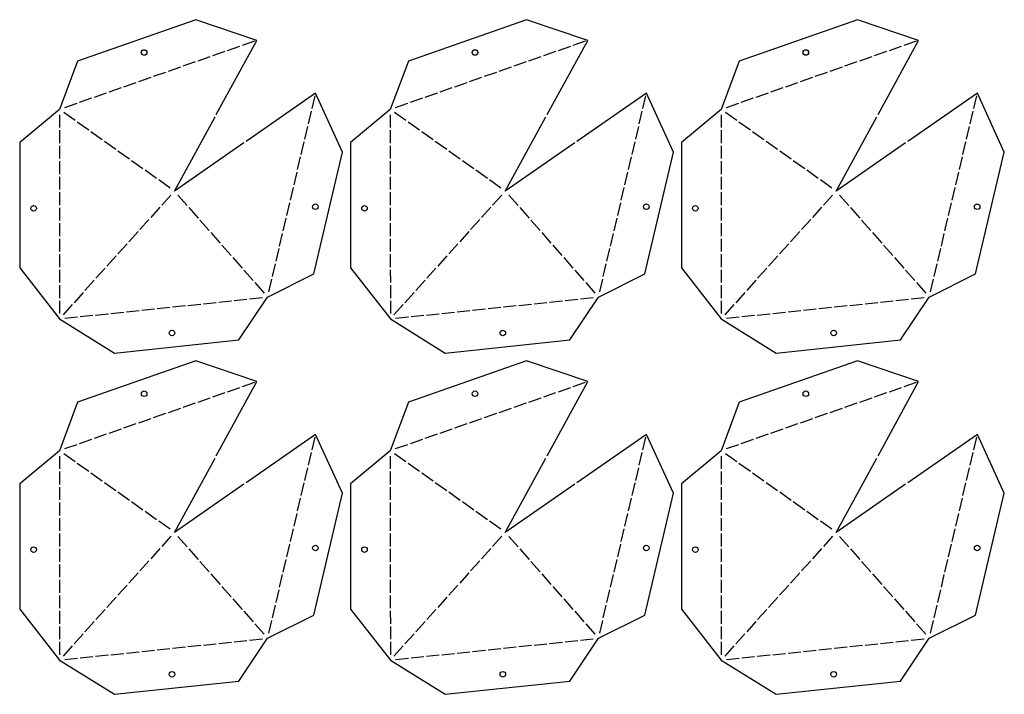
# Model space of a CAD drawing. Header units: millimetres. Extents: x 10 to 1452, y 10 to 2838.
# Tile 1 of 8: x 10 to 754, y 10 to 519. Entities that reach past the tile are written whole.
import ezdxf

# ---------------------------------------------------------------- set-up
doc = ezdxf.new("R2010")
doc.units = ezdxf.units.MM
doc.layers.add('CUT', color=1, linetype='CONTINUOUS')

msp = doc.modelspace()

# ---------------------------------------------------------------- linework, layer by layer
at = {"layer": 'CUT'}
for p, q in [((176.089, 499.073), (166.792, 495.822)), ((187.273, 502.983), (177.977, 499.733)), ((425.962, 499.073), (416.666, 495.822)), ((437.146, 502.983), (427.85, 499.733)), ((675.835, 499.073), (666.539, 495.822)), ((687.02, 502.983), (677.723, 499.733)), ((153.72, 491.252), (144.423, 488.002)), ((164.904, 495.162), (155.608, 491.912)), ((403.593, 491.252), (394.297, 488.002)), ((414.778, 495.162), (405.481, 491.912)), ((653.467, 491.252), (644.17, 488.002)), ((664.651, 495.162), (655.354, 491.912)), ((131.351, 483.431), (122.055, 480.181)), ((142.535, 487.341), (133.239, 484.091)), ((381.224, 483.431), (371.928, 480.181)), ((392.409, 487.341), (383.112, 484.091)), ((631.098, 483.431), (621.801, 480.181)), ((642.282, 487.341), (632.986, 484.091)), ((120.167, 479.521), (110.87, 476.27)), ((370.04, 479.521), (360.743, 476.27)), ((619.913, 479.521), (610.617, 476.27)), ((97.798, 471.7), (88.501, 468.449)), ((108.982, 475.61), (99.686, 472.36)), ((347.671, 471.7), (338.375, 468.449)), ((358.856, 475.61), (349.559, 472.36)), ((597.545, 471.7), (588.248, 468.449)), ((608.729, 475.61), (599.432, 472.36)), ((75.429, 463.879), (66.132, 460.629)), ((86.613, 467.789), (77.317, 464.539)), ((230.793, 452.177), (233.054, 461.762)), ((325.302, 463.879), (316.006, 460.629)), ((336.487, 467.789), (327.19, 464.539)), ((480.666, 452.177), (482.927, 461.762)), ((575.176, 463.879), (565.879, 460.629)), ((586.36, 467.789), (577.064, 464.539)), ((730.539, 452.177), (732.8, 461.762)), ((53.06, 456.058), (43.764, 452.808)), ((64.245, 459.968), (54.948, 456.718)), ((302.933, 456.058), (293.637, 452.808)), ((314.118, 459.968), (304.821, 456.718)), ((552.807, 456.058), (543.51, 452.808)), ((563.991, 459.968), (554.695, 456.718)), ((39.99, 447.487), (39.994, 437.793)), ((51.867, 443.061), (43.25, 449.173)), ((228.073, 440.645), (230.334, 450.23)), ((289.863, 447.487), (289.868, 437.793)), ((301.74, 443.061), (293.124, 449.173)), ((477.946, 440.645), (480.207, 450.23)), ((539.736, 447.487), (539.741, 437.793)), ((551.614, 443.061), (542.997, 449.173)), ((727.82, 440.645), (730.08, 450.23)), ((62.115, 435.791), (53.498, 441.904)), ((311.988, 435.791), (303.372, 441.904)), ((561.862, 435.791), (553.245, 441.904)), ((39.995, 435.793), (40, 426.099)), ((72.363, 428.522), (63.746, 434.634)), ((225.353, 429.113), (227.614, 438.698)), ((289.869, 435.793), (289.874, 426.099)), ((322.236, 428.522), (313.619, 434.634)), ((475.226, 429.113), (477.487, 438.698)), ((539.742, 435.793), (539.747, 426.099)), ((572.109, 428.522), (563.493, 434.634)), ((725.1, 429.113), (727.36, 438.698)), ((40.001, 424.099), (40.006, 414.404)), ((82.611, 421.253), (73.994, 427.365)), ((222.633, 417.581), (224.894, 427.167)), ((289.875, 424.099), (289.879, 414.404)), ((332.484, 421.253), (323.867, 427.365)), ((472.506, 417.581), (474.767, 427.167)), ((539.748, 424.099), (539.753, 414.404)), ((582.357, 421.253), (573.741, 427.365)), ((722.38, 417.581), (724.641, 427.167)), ((92.859, 413.983), (84.242, 420.095)), ((342.732, 413.983), (334.115, 420.095)), ((592.605, 413.983), (583.989, 420.095)), ((40.007, 412.404), (40.012, 402.71)), ((103.106, 406.714), (94.49, 412.826)), ((219.913, 406.049), (222.174, 415.635)), ((289.88, 412.404), (289.885, 402.71)), ((352.98, 406.714), (344.363, 412.826)), ((469.786, 406.049), (472.047, 415.635)), ((539.754, 412.404), (539.758, 402.71)), ((602.853, 406.714), (594.237, 412.826)), ((719.66, 406.049), (721.921, 415.635)), ((113.354, 399.444), (104.738, 405.556)), ((217.193, 394.518), (219.454, 404.103)), ((363.228, 399.444), (354.611, 405.556)), ((467.066, 394.518), (469.327, 404.103)), ((613.101, 399.444), (604.484, 405.556)), ((716.94, 394.518), (719.201, 404.103)), ((40.013, 400.71), (40.017, 391.015)), ((123.602, 392.175), (114.986, 398.287)), ((289.886, 400.71), (289.891, 391.015)), ((373.476, 392.175), (364.859, 398.287)), ((539.759, 400.71), (539.764, 391.015)), ((623.349, 392.175), (614.732, 398.287)), ((40.018, 389.015), (40.023, 379.321)), ((124.188, 386.888), (117.248, 379.18)), ((129.507, 386.858), (136.487, 378.927)), ((214.473, 382.986), (216.734, 392.571)), ((289.892, 389.015), (289.896, 379.321)), ((374.062, 386.888), (367.121, 379.18)), ((379.381, 386.858), (386.36, 378.927)), ((464.347, 382.986), (466.607, 392.571)), ((539.765, 389.015), (539.77, 379.321)), ((623.935, 386.888), (616.995, 379.18)), ((629.254, 386.858), (636.234, 378.927)), ((714.22, 382.986), (716.481, 392.571)), ((211.753, 371.454), (214.014, 381.039)), ((461.627, 371.454), (463.887, 381.039)), ((711.5, 371.454), (713.761, 381.039)), ((40.024, 377.321), (40.029, 367.626)), ((115.91, 377.694), (108.97, 369.986)), ((137.808, 377.426), (144.788, 369.495)), ((289.897, 377.321), (289.902, 367.626)), ((365.783, 377.694), (358.843, 369.986)), ((387.682, 377.426), (394.661, 369.495)), ((539.771, 377.321), (539.775, 367.626)), ((615.657, 377.694), (608.716, 369.986)), ((637.555, 377.426), (644.535, 369.495)), ((40.03, 365.626), (40.034, 355.932)), ((107.631, 368.499), (100.691, 360.791)), ((146.109, 367.994), (153.089, 360.063)), ((209.033, 359.922), (211.294, 369.507)), ((289.903, 365.626), (289.908, 355.932)), ((357.505, 368.499), (350.564, 360.791)), ((395.982, 367.994), (402.962, 360.063)), ((458.907, 359.922), (461.168, 369.507)), ((539.776, 365.626), (539.781, 355.932)), ((607.378, 368.499), (600.438, 360.791)), ((645.856, 367.994), (652.835, 360.063)), ((708.78, 359.922), (711.041, 369.507)), ((99.353, 359.305), (92.413, 351.597)), ((154.41, 358.562), (161.389, 350.631)), ((206.313, 348.39), (208.574, 357.975)), ((349.226, 359.305), (342.286, 351.597)), ((404.283, 358.562), (411.263, 350.631)), ((456.187, 348.39), (458.448, 357.975)), ((599.099, 359.305), (592.159, 351.597)), ((654.157, 358.562), (661.136, 350.631)), ((706.06, 348.39), (708.321, 357.975)), ((40.035, 353.932), (40.04, 344.237)), ((91.074, 350.111), (84.134, 342.403)), ((289.909, 353.932), (289.914, 344.237)), ((340.948, 350.111), (334.007, 342.403)), ((539.782, 353.932), (539.787, 344.237)), ((590.821, 350.111), (583.881, 342.403)), ((40.041, 342.237), (40.046, 332.543)), ((162.711, 349.13), (169.69, 341.2)), ((203.594, 336.858), (205.854, 346.443)), ((289.914, 342.237), (289.919, 332.543)), ((412.584, 349.13), (419.564, 341.2)), ((453.467, 336.858), (455.728, 346.443)), ((539.788, 342.237), (539.793, 332.543)), ((662.457, 349.13), (669.437, 341.2)), ((703.34, 336.858), (705.601, 346.443)), ((82.796, 340.917), (75.856, 333.209)), ((171.012, 339.698), (177.991, 331.768)), ((200.874, 325.326), (203.134, 334.911)), ((332.669, 340.917), (325.729, 333.209)), ((420.885, 339.698), (427.864, 331.768)), ((450.747, 325.326), (453.008, 334.911)), ((582.542, 340.917), (575.602, 333.209)), ((670.758, 339.698), (677.738, 331.768)), ((700.62, 325.326), (702.881, 334.911)), ((40.047, 330.543), (40.052, 320.848)), ((74.517, 331.723), (67.577, 324.015)), ((179.312, 330.266), (186.292, 322.336)), ((289.92, 330.543), (289.925, 320.848)), ((324.391, 331.723), (317.45, 324.015)), ((429.186, 330.266), (436.165, 322.336)), ((539.794, 330.543), (539.798, 320.848)), ((574.264, 331.723), (567.324, 324.015)), ((679.059, 330.266), (686.039, 322.336)), ((66.239, 322.528), (59.298, 314.82)), ((187.613, 320.834), (194.593, 312.904)), ((198.154, 313.794), (200.414, 323.38)), ((316.112, 322.528), (309.172, 314.82)), ((437.487, 320.834), (444.466, 312.904)), ((448.027, 313.794), (450.288, 323.38)), ((565.985, 322.528), (559.045, 314.82)), ((687.36, 320.834), (694.339, 312.904)), ((697.9, 313.794), (700.161, 323.38)), ((40.053, 318.848), (40.057, 309.154)), ((57.96, 313.334), (51.02, 305.626)), ((289.926, 318.848), (289.931, 309.154)), ((307.834, 313.334), (300.893, 305.626)), ((539.799, 318.848), (539.804, 309.154)), ((557.707, 313.334), (550.767, 305.626)), ((40.058, 307.154), (40.063, 297.459)), ((148.722, 304.826), (158.364, 305.835)), ((160.353, 306.043), (169.995, 307.051)), ((171.984, 307.26), (181.626, 308.268)), ((183.615, 308.476), (193.257, 309.485)), ((289.932, 307.154), (289.936, 297.459)), ((398.596, 304.826), (408.237, 305.835)), ((410.227, 306.043), (419.868, 307.051)), ((421.858, 307.26), (431.499, 308.268)), ((433.489, 308.476), (443.13, 309.485)), ((539.805, 307.154), (539.81, 297.459)), ((648.469, 304.826), (658.111, 305.835)), ((660.1, 306.043), (669.742, 307.051)), ((671.731, 307.26), (681.373, 308.268)), ((683.362, 308.476), (693.004, 309.485)), ((49.682, 304.14), (42.741, 296.432)), ((78.936, 297.526), (88.578, 298.534)), ((90.567, 298.742), (100.209, 299.751)), ((102.198, 299.959), (111.84, 300.968)), ((113.829, 301.176), (123.471, 302.185)), ((125.46, 302.393), (135.102, 303.401)), ((137.091, 303.609), (146.733, 304.618)), ((299.555, 304.14), (292.615, 296.432)), ((328.81, 297.526), (338.451, 298.534)), ((340.441, 298.742), (350.082, 299.751)), ((352.072, 299.959), (361.713, 300.968)), ((363.703, 301.176), (373.344, 302.185)), ((375.334, 302.393), (384.975, 303.401)), ((386.965, 303.609), (396.606, 304.618)), ((549.428, 304.14), (542.488, 296.432)), ((578.683, 297.526), (588.325, 298.534)), ((590.314, 298.742), (599.956, 299.751)), ((601.945, 299.959), (611.587, 300.968)), ((613.576, 301.176), (623.218, 302.185)), ((625.207, 302.393), (634.849, 303.401)), ((636.838, 303.609), (646.48, 304.618)), ((44.043, 293.876), (53.685, 294.884)), ((55.674, 295.092), (65.316, 296.101)), ((67.305, 296.309), (76.947, 297.318)), ((293.917, 293.876), (303.558, 294.884)), ((305.548, 295.092), (315.189, 296.101)), ((317.179, 296.309), (326.82, 297.318)), ((543.79, 293.876), (553.432, 294.884)), ((555.421, 295.092), (565.063, 296.101)), ((567.052, 296.309), (576.694, 297.318)), ((176.089, 241.445), (166.792, 238.195)), ((187.273, 245.355), (177.977, 242.105)), ((425.962, 241.445), (416.666, 238.195)), ((437.146, 245.355), (427.85, 242.105)), ((675.835, 241.445), (666.539, 238.195)), ((687.02, 245.355), (677.723, 242.105)), ((153.72, 233.624), (144.423, 230.374)), ((164.904, 237.534), (155.608, 234.284)), ((403.593, 233.624), (394.297, 230.374)), ((414.778, 237.534), (405.481, 234.284)), ((653.467, 233.624), (644.17, 230.374)), ((664.651, 237.534), (655.354, 234.284)), ((131.351, 225.803), (122.055, 222.553)), ((142.535, 229.714), (133.239, 226.463)), ((381.224, 225.803), (371.928, 222.553)), ((392.409, 229.714), (383.112, 226.463)), ((631.098, 225.803), (621.801, 222.553)), ((642.282, 229.714), (632.986, 226.463)), ((108.982, 217.982), (99.686, 214.732)), ((120.167, 221.893), (110.87, 218.642)), ((358.856, 217.982), (349.559, 214.732)), ((370.04, 221.893), (360.743, 218.642)), ((608.729, 217.982), (599.432, 214.732)), ((619.913, 221.893), (610.617, 218.642)), ((86.613, 210.161), (77.317, 206.911)), ((97.798, 214.072), (88.501, 210.822)), ((336.487, 210.161), (327.19, 206.911)), ((347.671, 214.072), (338.375, 210.822)), ((586.36, 210.161), (577.064, 206.911)), ((597.545, 214.072), (588.248, 210.822)), ((64.245, 202.341), (54.948, 199.09)), ((75.429, 206.251), (66.132, 203.001)), ((230.793, 194.549), (233.054, 204.134)), ((314.118, 202.341), (304.821, 199.09)), ((325.302, 206.251), (316.006, 203.001)), ((480.666, 194.549), (482.927, 204.134)), ((563.991, 202.341), (554.695, 199.09)), ((575.176, 206.251), (565.879, 203.001)), ((730.539, 194.549), (732.8, 204.134)), ((53.06, 198.43), (43.764, 195.18)), ((302.933, 198.43), (293.637, 195.18)), ((552.807, 198.43), (543.51, 195.18)), ((39.99, 189.86), (39.994, 180.165)), ((51.867, 185.433), (43.25, 191.545)), ((228.073, 183.017), (230.334, 192.603)), ((289.863, 189.86), (289.868, 180.165)), ((301.74, 185.433), (293.124, 191.545)), ((477.946, 183.017), (480.207, 192.603)), ((539.736, 189.86), (539.741, 180.165)), ((551.614, 185.433), (542.997, 191.545)), ((727.82, 183.017), (730.08, 192.603)), ((62.115, 178.164), (53.498, 184.276)), ((225.353, 171.485), (227.614, 181.071)), ((311.988, 178.164), (303.372, 184.276)), ((475.226, 171.485), (477.487, 181.071)), ((561.862, 178.164), (553.245, 184.276)), ((725.1, 171.485), (727.36, 181.071)), ((39.995, 178.165), (40, 168.471)), ((72.363, 170.894), (63.746, 177.006)), ((289.869, 178.165), (289.874, 168.471)), ((322.236, 170.894), (313.619, 177.006)), ((539.742, 178.165), (539.747, 168.471)), ((572.109, 170.894), (563.493, 177.006)), ((40.001, 166.471), (40.006, 156.776)), ((82.611, 163.625), (73.994, 169.737)), ((222.633, 159.953), (224.894, 169.539)), ((289.875, 166.471), (289.879, 156.776)), ((332.484, 163.625), (323.867, 169.737)), ((472.506, 159.953), (474.767, 169.539)), ((539.748, 166.471), (539.753, 156.776)), ((582.357, 163.625), (573.741, 169.737)), ((722.38, 159.953), (724.641, 169.539)), ((92.859, 156.355), (84.242, 162.468)), ((219.913, 148.422), (222.174, 158.007)), ((342.732, 156.355), (334.115, 162.468)), ((469.786, 148.422), (472.047, 158.007)), ((592.605, 156.355), (583.989, 162.468)), ((719.66, 148.422), (721.921, 158.007)), ((40.007, 154.776), (40.012, 145.082)), ((103.106, 149.086), (94.49, 155.198)), ((289.88, 154.776), (289.885, 145.082)), ((352.98, 149.086), (344.363, 155.198)), ((539.754, 154.776), (539.758, 145.082)), ((602.853, 149.086), (594.237, 155.198)), ((40.013, 143.082), (40.017, 133.387)), ((113.354, 141.816), (104.738, 147.929)), ((217.193, 136.89), (219.454, 146.475)), ((289.886, 143.082), (289.891, 133.387)), ((363.228, 141.816), (354.611, 147.929)), ((467.066, 136.89), (469.327, 146.475)), ((539.759, 143.082), (539.764, 133.387)), ((613.101, 141.816), (604.484, 147.929)), ((716.94, 136.89), (719.201, 146.475)), ((123.602, 134.547), (114.986, 140.659)), ((214.473, 125.358), (216.734, 134.943)), ((373.476, 134.547), (364.859, 140.659)), ((464.347, 125.358), (466.607, 134.943)), ((623.349, 134.547), (614.732, 140.659)), ((714.22, 125.358), (716.481, 134.943)), ((40.018, 131.387), (40.023, 121.693)), ((124.188, 129.26), (117.248, 121.552)), ((129.507, 129.23), (136.487, 121.299)), ((289.892, 131.387), (289.896, 121.693)), ((374.062, 129.26), (367.121, 121.552)), ((379.381, 129.23), (386.36, 121.299)), ((539.765, 131.387), (539.77, 121.693)), ((623.935, 129.26), (616.995, 121.552)), ((629.254, 129.23), (636.234, 121.299)), ((40.024, 119.693), (40.029, 109.998)), ((115.91, 120.066), (108.97, 112.358)), ((137.808, 119.798), (144.788, 111.867)), ((211.753, 113.826), (214.014, 123.411)), ((289.897, 119.693), (289.902, 109.998)), ((365.783, 120.066), (358.843, 112.358)), ((387.682, 119.798), (394.661, 111.867)), ((461.627, 113.826), (463.887, 123.411)), ((539.771, 119.693), (539.775, 109.998)), ((615.657, 120.066), (608.716, 112.358)), ((637.555, 119.798), (644.535, 111.867)), ((711.5, 113.826), (713.761, 123.411)), ((209.033, 102.294), (211.294, 111.879)), ((458.907, 102.294), (461.168, 111.879)), ((708.78, 102.294), (711.041, 111.879)), ((40.03, 107.998), (40.034, 98.304)), ((107.631, 110.872), (100.691, 103.164)), ((146.109, 110.366), (153.089, 102.435)), ((289.903, 107.998), (289.908, 98.304)), ((357.505, 110.872), (350.564, 103.164)), ((395.982, 110.366), (402.962, 102.435)), ((539.776, 107.998), (539.781, 98.304)), ((607.378, 110.872), (600.438, 103.164)), ((645.856, 110.366), (652.835, 102.435)), ((99.353, 101.677), (92.413, 93.969)), ((154.41, 100.934), (161.389, 93.004)), ((206.313, 90.762), (208.574, 100.347)), ((349.226, 101.677), (342.286, 93.969)), ((404.283, 100.934), (411.263, 93.004)), ((456.187, 90.762), (458.448, 100.347)), ((599.099, 101.677), (592.159, 93.969)), ((654.157, 100.934), (661.136, 93.004)), ((706.06, 90.762), (708.321, 100.347)), ((40.035, 96.304), (40.04, 86.609)), ((91.074, 92.483), (84.134, 84.775)), ((162.711, 91.502), (169.69, 83.572)), ((289.909, 96.304), (289.914, 86.609)), ((340.948, 92.483), (334.007, 84.775)), ((412.584, 91.502), (419.564, 83.572)), ((539.782, 96.304), (539.787, 86.609)), ((590.821, 92.483), (583.881, 84.775)), ((662.457, 91.502), (669.437, 83.572)), ((40.041, 84.609), (40.046, 74.915)), ((82.796, 83.289), (75.856, 75.581)), ((171.012, 82.07), (177.991, 74.14)), ((203.594, 79.23), (205.854, 88.815)), ((289.914, 84.609), (289.919, 74.915)), ((332.669, 83.289), (325.729, 75.581)), ((420.885, 82.07), (427.864, 74.14)), ((453.467, 79.23), (455.728, 88.815)), ((539.788, 84.609), (539.793, 74.915)), ((582.542, 83.289), (575.602, 75.581)), ((670.758, 82.07), (677.738, 74.14)), ((703.34, 79.23), (705.601, 88.815)), ((200.874, 67.698), (203.134, 77.284)), ((450.747, 67.698), (453.008, 77.284)), ((700.62, 67.698), (702.881, 77.284)), ((40.047, 72.915), (40.052, 63.22)), ((74.517, 74.095), (67.577, 66.387)), ((179.312, 72.638), (186.292, 64.708)), ((289.92, 72.915), (289.925, 63.22)), ((324.391, 74.095), (317.45, 66.387)), ((429.186, 72.638), (436.165, 64.708)), ((539.794, 72.915), (539.798, 63.22)), ((574.264, 74.095), (567.324, 66.387)), ((679.059, 72.638), (686.039, 64.708)), ((40.053, 61.22), (40.057, 51.526)), ((66.239, 64.9), (59.298, 57.193)), ((187.613, 63.206), (194.593, 55.276)), ((198.154, 56.166), (200.414, 65.752)), ((289.926, 61.22), (289.931, 51.526)), ((316.112, 64.9), (309.172, 57.193)), ((437.487, 63.206), (444.466, 55.276)), ((448.027, 56.166), (450.288, 65.752)), ((539.799, 61.22), (539.804, 51.526)), ((565.985, 64.9), (559.045, 57.193)), ((687.36, 63.206), (694.339, 55.276)), ((697.9, 56.166), (700.161, 65.752)), ((57.96, 55.706), (51.02, 47.998)), ((307.834, 55.706), (300.893, 47.998)), ((557.707, 55.706), (550.767, 47.998)), ((40.058, 49.526), (40.063, 39.832)), ((49.682, 46.512), (42.741, 38.804)), ((125.46, 44.765), (135.102, 45.773)), ((137.091, 45.982), (146.733, 46.99)), ((148.722, 47.198), (158.364, 48.207)), ((160.353, 48.415), (169.995, 49.424)), ((171.984, 49.632), (181.626, 50.64)), ((183.615, 50.848), (193.257, 51.857)), ((289.932, 49.526), (289.936, 39.832)), ((299.555, 46.512), (292.615, 38.804)), ((375.334, 44.765), (384.975, 45.773)), ((386.965, 45.982), (396.606, 46.99)), ((398.596, 47.198), (408.237, 48.207)), ((410.227, 48.415), (419.868, 49.424)), ((421.858, 49.632), (431.499, 50.64)), ((433.489, 50.848), (443.13, 51.857)), ((539.805, 49.526), (539.81, 39.832)), ((549.428, 46.512), (542.488, 38.804)), ((625.207, 44.765), (634.849, 45.773)), ((636.838, 45.982), (646.48, 46.99)), ((648.469, 47.198), (658.111, 48.207)), ((660.1, 48.415), (669.742, 49.424)), ((671.731, 49.632), (681.373, 50.64)), ((683.362, 50.848), (693.004, 51.857)), ((44.043, 36.248), (53.685, 37.256)), ((55.674, 37.464), (65.316, 38.473)), ((67.305, 38.681), (76.947, 39.69)), ((78.936, 39.898), (88.578, 40.907)), ((90.567, 41.115), (100.209, 42.123)), ((102.198, 42.331), (111.84, 43.34)), ((113.829, 43.548), (123.471, 44.557)), ((293.917, 36.248), (303.558, 37.256)), ((305.548, 37.464), (315.189, 38.473)), ((317.179, 38.681), (326.82, 39.69)), ((328.81, 39.898), (338.451, 40.907)), ((340.441, 41.115), (350.082, 42.123)), ((352.072, 42.331), (361.713, 43.34)), ((363.703, 43.548), (373.344, 44.557)), ((543.79, 36.248), (553.432, 37.256)), ((555.421, 37.464), (565.063, 38.473)), ((567.052, 38.681), (576.694, 39.69)), ((578.683, 39.898), (588.325, 40.907)), ((590.314, 41.115), (599.956, 42.123)), ((601.945, 42.331), (611.587, 43.34)), ((613.576, 43.548), (623.218, 44.557))]:
    msp.add_line(p, q, dxfattribs=at)
for points in [[(158.493, 447.629), (189.161, 503.643), (142.917, 519.256), (53.686, 488.057), (39.988, 451.487), (10, 426.473), (10.046, 331.945), (40.065, 293.459), (81.477, 267.628), (175.492, 277.463), (197.235, 309.901), (232.173, 327.347), (253.873, 419.35), (233.513, 463.709), (181.011, 427.354)], [(408.367, 447.629), (439.034, 503.643), (392.79, 519.256), (303.559, 488.057), (289.861, 451.487), (259.873, 426.473), (259.92, 331.945), (289.938, 293.459), (331.351, 267.628), (425.366, 277.463), (447.109, 309.901), (482.047, 327.347), (503.747, 419.35), (483.386, 463.709), (430.884, 427.354)], [(658.24, 447.629), (688.908, 503.643), (642.664, 519.256), (553.432, 488.057), (539.735, 451.487), (509.747, 426.473), (509.793, 331.945), (539.812, 293.459), (581.224, 267.628), (675.239, 277.463), (696.982, 309.901), (731.92, 327.347), (753.62, 419.35), (733.259, 463.709), (680.758, 427.354)], [(179.367, 426.215), (126.865, 389.86), (157.533, 445.875)], [(429.24, 426.215), (376.738, 389.86), (407.406, 445.875)], [(679.113, 426.215), (626.612, 389.86), (657.279, 445.875)], [(158.493, 190.001), (189.161, 246.015), (142.917, 261.628), (53.686, 230.43), (39.988, 193.86), (10, 168.845), (10.046, 74.317), (40.065, 35.832), (81.477, 10), (175.492, 19.835), (197.235, 52.273), (232.173, 69.719), (253.873, 161.722), (233.513, 206.081), (181.011, 169.726)], [(408.367, 190.001), (439.034, 246.015), (392.79, 261.628), (303.559, 230.43), (289.861, 193.86), (259.873, 168.845), (259.92, 74.317), (289.938, 35.832), (331.351, 10), (425.366, 19.835), (447.109, 52.273), (482.047, 69.719), (503.747, 161.722), (483.386, 206.081), (430.884, 169.726)], [(658.24, 190.001), (688.908, 246.015), (642.664, 261.628), (553.432, 230.43), (539.735, 193.86), (509.747, 168.845), (509.793, 74.317), (539.812, 35.832), (581.224, 10), (675.239, 19.835), (696.982, 52.273), (731.92, 69.719), (753.62, 161.722), (733.259, 206.081), (680.758, 169.726)], [(179.367, 168.587), (126.865, 132.233), (157.533, 188.247)], [(429.24, 168.587), (376.738, 132.233), (407.406, 188.247)], [(679.113, 168.587), (626.612, 132.233), (657.279, 188.247)]]:
    msp.add_lwpolyline(points, dxfattribs=at)
for centre in [(103.997, 494.525), (353.87, 494.525), (603.744, 494.525), (233.346, 378.058), (483.219, 378.058), (733.093, 378.058), (20.524, 376.851), (270.398, 376.851), (520.271, 376.851), (125.043, 282.743), (374.916, 282.743), (624.789, 282.743), (103.997, 236.897), (353.87, 236.897), (603.744, 236.897), (20.524, 119.224), (233.346, 120.43), (270.398, 119.224), (483.219, 120.43), (520.271, 119.224), (733.093, 120.43), (125.043, 25.115), (374.916, 25.115), (624.789, 25.115)]:
    msp.add_circle(centre, 2.1, dxfattribs=at)

doc.saveas('drawing.dxf')
